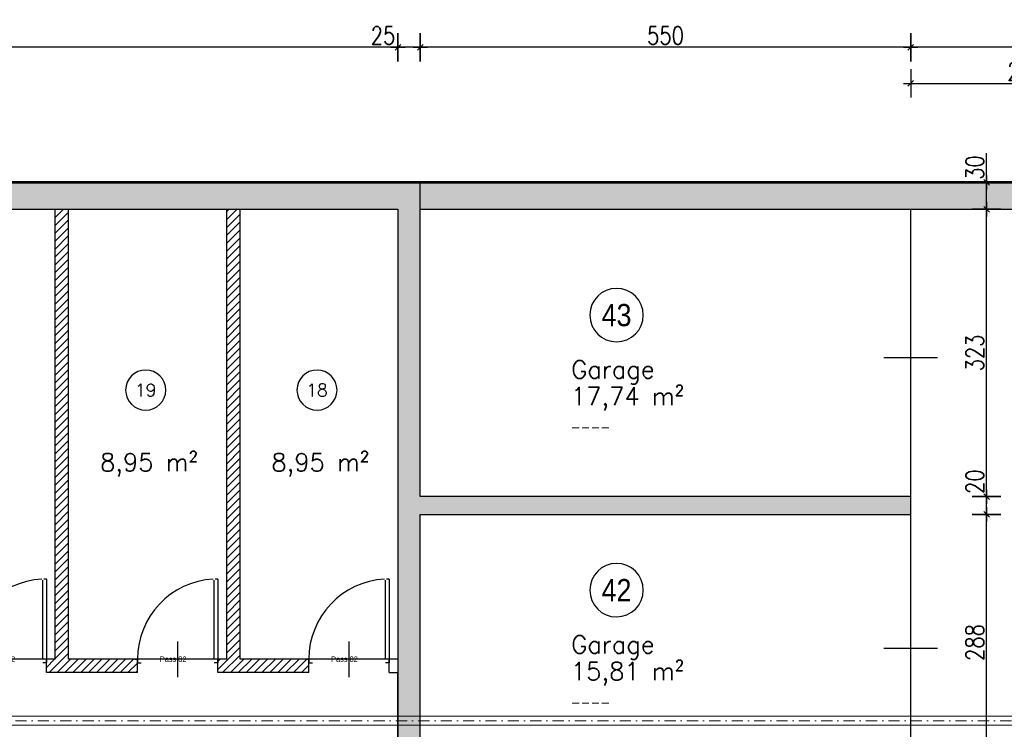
# Model space of a CAD drawing. Header units: centimetres. Extents: x -18458 to 60221, y -11985 to 33979.
# Tile 16 of 50: x 2118 to 3222, y 3046 to 3843. Entities that reach past the tile are written whole.
import ezdxf
from ezdxf.enums import TextEntityAlignment as Align

# ---------------------------------------------------------------- set-up
doc = ezdxf.new("R2010")
doc.units = ezdxf.units.CM
doc.header["$LTSCALE"] = 50
doc.header["$MEASUREMENT"] = 0
doc.header["$PDMODE"] = 34
doc.linetypes.add('DASHDOT2', pattern=[0.5, 0.25, -0.125, 0, -0.125])
doc.linetypes.add('STRICHPUNKT', pattern=[1, 0.5, -0.25, 0, -0.25])
for name, color, linetype in [('01_Bemassung', 150, 'Continuous'), ('01_Mauern', 1, 'Continuous'), ('01_Mauern_Betonziegel', 147, 'Continuous'), ('01_Schraff_Beton', 5, 'Continuous'), ('01_Schraff_Betonziegel', 125, 'Continuous'), ('01_Text', 2, 'Continuous'), ('01_Tueren', 7, 'Continuous'), ('A-colgrid', 2, 'Continuous')]:
    doc.layers.add(name, color=color, linetype=linetype)
doc.layers.add('01_Grenzen', color=7, linetype='Continuous', true_color=0x3c64f6)
doc.layers.add('04_Inst_Abflüsse', color=44, linetype='Continuous', lineweight=9)
doc.styles.add('ReHe', font='AVGARDN.TTF')
doc.styles.add('Romans', font='Romans.shx')
doc.styles.add('SIPLEX1', font='romans.shx', dxfattribs={"width": 0.8})
doc.dimstyles.new('BEM-50_grundrisse', dxfattribs={"dimscale": 1.6, "dimtxt": 12.5, "dimasz": 0.4, "dimexe": 0.1, "dimexo": 0.5, "dimgap": 2, "dimtad": 1, "dimdec": 0, "dimrnd": 0.5, "dimzin": 12, "dimdsep": 46, "dimtxsty": 'SIPLEX1', "dimblk": 'bempkt', "dimcen": -0.2, "dimdle": 0.05, "dimse1": 1, "dimse2": 1, "dimclrd": 256, "dimclre": 256, "dimclrt": 256, "dimazin": 0, "dimtfac": 1, "dimtdec": 0, "dimtmove": 0, "dimatfit": 2, "dimldrblk": 'BEMPU', "dimfxl": 0, "dimtvp": 1, "dimtolj": 1, "dimtzin": 0, "dimarcsym": 0})
doc.dimstyles.new('Block_bem', dxfattribs={"dimtxt": 6, "dimasz": 0.18, "dimexe": 0.18, "dimexo": 0.0625, "dimgap": 2, "dimtad": 0, "dimdec": 0, "dimzin": 0, "dimdsep": 46, "dimtxsty": 'Standard', "dimcen": 0, "dimse1": 1, "dimse2": 1, "dimsd1": 1, "dimsd2": 1, "dimadec": 0, "dimazin": 0, "dimtfac": 1, "dimtdec": 0, "dimtix": 1, "dimtofl": 0, "dimtmove": 0, "dimatfit": 3, "dimfxl": 0, "dimtolj": 1, "dimtzin": 0, "dimarcsym": 0})
pattern_1 = [(45, (20000, -20000), (-4.4194174, 4.4194174), [])]

# ---------------------------------------------------------------- blocks, each defined once
blk = doc.blocks.new('*D34')
at = {"layer": 'Defpoints', "color": 0}
for p in [(-86, 0), (-4, 0), (-86, -4)]:
    blk.add_point(p, dxfattribs=at)
at = {"layer": 'Defpoints', "color": 0, "insert": (-50, 0), "char_height": 6, "attachment_point": 5}
blk.add_mtext('\\A1;Pass 82', dxfattribs=at)
blk = doc.blocks.new('rs_Keller')
at = {"layer": '01_Text', "color": 0}
blk.add_arc((0, 35), 22.5, 180.191, 179.809, dxfattribs=at)
at = {"layer": '01_Text', "color": 4, "style": 'Romans'}
blk.add_attdef('NR', text='', height=14, dxfattribs=at).set_placement((0, 35), align=Align.MIDDLE_CENTER)
at = {"layer": '01_Text', "color": 0, "style": 'Romans', "flags": 2}
blk.add_attdef('Keller', (-51.2, -26), '', height=20, dxfattribs=at)
at = {"layer": '01_Text', "color": 0, "style": 'Romans'}
blk.add_attdef('Nettofläche', (-51.2, -56), '', height=20, dxfattribs=at)
blk = doc.blocks.new('rs_Garage')
at = {"layer": '01_Text', "color": 0}
blk.add_arc((0, 40), 30, 180.191, 179.809, dxfattribs=at)
at = {"layer": '01_Text', "color": 0, "style": 'ReHe', "width": 0.9}
blk.add_attdef('GAR_NR', text='', height=25, dxfattribs=at).set_placement((0, 40), align=Align.MIDDLE_CENTER)
at = {"layer": '01_Text', "color": 0, "style": 'Romans'}
for tag, p in [('R_Bez', (-50.8, -31)), ('GAR_FL', (-51.2, -61))]:
    blk.add_attdef(tag, p, '', height=20, dxfattribs=at)
at = {"layer": 'Defpoints', "color": 91, "style": 'Romans'}
blk.add_attdef('Br_fl', (-51.5, -91), '', height=10, dxfattribs=at)
blk = doc.blocks.new('bempkt')
at = {"layer": '01_Bemassung', "color": 0}
for p, q in [((0, -25), (0, 25)), ((12.5, 0), (-12.5, 0)), ((-4.95, -4.95), (4.95, 4.95))]:
    blk.add_line(p, q, dxfattribs=at)
blk = doc.blocks.new('*D243')
at = {"layer": '01_Bemassung', "lineweight": -2}
blk.add_line((3771.3, 3811.6), (3117.6, 3811.6), dxfattribs=at)
at = {"layer": 'Defpoints', "color": 0}
for p in [(3116.9, 3811.6), (3116.9, 3629.9), (3771.9, 3629.9)]:
    blk.add_point(p, dxfattribs=at)
at = {"layer": '01_Bemassung', "lineweight": -2, "xscale": 0.6400000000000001, "yscale": 0.6400000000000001, "zscale": 0.6400000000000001, "rotation": 180}
blk.add_blockref('bempkt', (3116.9, 3811.6), dxfattribs=at)
at = {"layer": '01_Bemassung', "lineweight": -2, "xscale": 0.6400000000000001, "yscale": 0.6400000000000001, "zscale": 0.6400000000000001}
blk.add_blockref('bempkt', (3771.9, 3811.6), dxfattribs=at)
at = {"layer": '01_Bemassung', "insert": (3444.4, 3824.8), "char_height": 20, "attachment_point": 5, "style": 'SIPLEX1'}
blk.add_mtext('\\A1;655', dxfattribs=at)
blk = doc.blocks.new('BEMPU')
at = {"layer": '01_Bemassung', "color": 4}
for p, q in [((0, -25), (0, 25)), ((5, 0), (-5, 0))]:
    blk.add_line(p, q, dxfattribs=at)
blk.add_circle((0, 0), 2.5, dxfattribs=at)
blk = doc.blocks.new('*D244')
at = {"layer": '01_Bemassung', "lineweight": -2}
blk.add_line((3116.3, 3811.6), (2567.6, 3811.6), dxfattribs=at)
at = {"layer": 'Defpoints', "color": 0}
for p in [(2566.9, 3811.6), (2566.9, 3629.9), (3116.9, 3629.9)]:
    blk.add_point(p, dxfattribs=at)
at = {"layer": '01_Bemassung', "lineweight": -2, "xscale": 0.6400000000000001, "yscale": 0.6400000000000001, "zscale": 0.6400000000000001, "rotation": 180}
blk.add_blockref('bempkt', (2566.9, 3811.6), dxfattribs=at)
at = {"layer": '01_Bemassung', "lineweight": -2, "xscale": 0.6400000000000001, "yscale": 0.6400000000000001, "zscale": 0.6400000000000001}
blk.add_blockref('bempkt', (3116.9, 3811.6), dxfattribs=at)
at = {"layer": '01_Bemassung', "insert": (2841.9, 3824.8), "char_height": 20, "attachment_point": 5, "style": 'SIPLEX1'}
blk.add_mtext('\\A1;550', dxfattribs=at)
blk = doc.blocks.new('*D245')
at = {"layer": '01_Bemassung', "lineweight": -2}
for p, q in [((2541.9, 3811.6), (2509, 3811.6)), ((2566.3, 3811.6), (2542.6, 3811.6))]:
    blk.add_line(p, q, dxfattribs=at)
at = {"layer": 'Defpoints', "color": 0}
for p in [(2541.9, 3811.6), (2541.9, 3629.9), (2566.9, 3629.9)]:
    blk.add_point(p, dxfattribs=at)
at = {"layer": '01_Bemassung', "lineweight": -2, "xscale": 0.6400000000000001, "yscale": 0.6400000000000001, "zscale": 0.6400000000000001, "rotation": 180}
blk.add_blockref('bempkt', (2541.9, 3811.6), dxfattribs=at)
at = {"layer": '01_Bemassung', "lineweight": -2, "xscale": 0.6400000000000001, "yscale": 0.6400000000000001, "zscale": 0.6400000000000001}
blk.add_blockref('bempkt', (2566.9, 3811.6), dxfattribs=at)
at = {"layer": '01_Bemassung', "insert": (2525.1, 3824.8), "char_height": 20, "attachment_point": 5, "style": 'SIPLEX1'}
blk.add_mtext('\\A1;25', dxfattribs=at)
blk = doc.blocks.new('*D246')
at = {"layer": '01_Bemassung', "lineweight": -2}
blk.add_line((2541.3, 3811.6), (1596.8, 3811.6), dxfattribs=at)
at = {"layer": 'Defpoints', "color": 0}
for p in [(1596.2, 3811.6), (1596.2, 3629.9), (2541.9, 3629.9)]:
    blk.add_point(p, dxfattribs=at)
at = {"layer": '01_Bemassung', "lineweight": -2, "xscale": 0.6400000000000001, "yscale": 0.6400000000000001, "zscale": 0.6400000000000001, "rotation": 180}
blk.add_blockref('bempkt', (1596.2, 3811.6), dxfattribs=at)
at = {"layer": '01_Bemassung', "lineweight": -2, "xscale": 0.6400000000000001, "yscale": 0.6400000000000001, "zscale": 0.6400000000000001}
blk.add_blockref('bempkt', (2541.9, 3811.6), dxfattribs=at)
at = {"layer": '01_Bemassung', "insert": (2069.1, 3824.8), "char_height": 20, "attachment_point": 5, "style": 'SIPLEX1'}
blk.add_mtext('\\A1;946', dxfattribs=at)
blk = doc.blocks.new('*D250')
at = {"layer": '01_Bemassung', "lineweight": -2}
blk.add_line((7888.8, 3858.6), (1039.8, 3858.6), dxfattribs=at)
at = {"layer": 'Defpoints', "color": 0}
for p in [(1039.1, 3858.6), (1039.1, 3659.9), (7889.4, 2999.9)]:
    blk.add_point(p, dxfattribs=at)
at = {"layer": '01_Bemassung', "lineweight": -2, "xscale": 0.6400000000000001, "yscale": 0.6400000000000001, "zscale": 0.6400000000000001, "rotation": 180}
blk.add_blockref('bempkt', (1039.1, 3858.6), dxfattribs=at)
at = {"layer": '01_Bemassung', "lineweight": -2, "xscale": 0.6400000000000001, "yscale": 0.6400000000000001, "zscale": 0.6400000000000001}
blk.add_blockref('bempkt', (7889.4, 3858.6), dxfattribs=at)
at = {"layer": '01_Bemassung', "insert": (4464.3, 3871.8), "char_height": 20, "attachment_point": 5, "style": 'SIPLEX1'}
blk.add_mtext('\\A1;6851', dxfattribs=at)
blk = doc.blocks.new('*D251')
at = {"layer": '01_Bemassung', "lineweight": -2}
blk.add_line((8626.3, 3904.9), (1039.8, 3904.9), dxfattribs=at)
at = {"layer": 'Defpoints', "color": 0}
for p in [(1039.1, 3904.9), (1039.1, 3659.9), (8626.9, 2999.9)]:
    blk.add_point(p, dxfattribs=at)
at = {"layer": '01_Bemassung', "lineweight": -2, "xscale": 0.6400000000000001, "yscale": 0.6400000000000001, "zscale": 0.6400000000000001, "rotation": 180}
blk.add_blockref('bempkt', (1039.1, 3904.9), dxfattribs=at)
at = {"layer": '01_Bemassung', "lineweight": -2, "xscale": 0.6400000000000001, "yscale": 0.6400000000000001, "zscale": 0.6400000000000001}
blk.add_blockref('bempkt', (8626.9, 3904.9), dxfattribs=at)
at = {"layer": '01_Bemassung', "insert": (4833, 3918.1), "char_height": 20, "attachment_point": 5, "style": 'SIPLEX1'}
blk.add_mtext('\\A1;7588', dxfattribs=at)
blk = doc.blocks.new('*D514')
at = {"layer": '01_Bemassung', "lineweight": -2}
for p, q in [((3927.5, 3659.9), (3927.5, 3692.8)), ((3927.5, 3630.5), (3927.5, 3659.2))]:
    blk.add_line(p, q, dxfattribs=at)
at = {"layer": 'Defpoints', "color": 0}
for p in [(3124.3, 3659.9), (3927.5, 3659.9), (3569.4, 3629.9)]:
    blk.add_point(p, dxfattribs=at)
at = {"layer": '01_Bemassung', "lineweight": -2, "xscale": 0.6400000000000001, "yscale": 0.6400000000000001, "zscale": 0.6400000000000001}
for p, rotation in [((3927.5, 3659.9), 90), ((3927.5, 3629.9), 270)]:
    blk.add_blockref('bempkt', p, dxfattribs=dict(at, rotation=rotation))
at = {"layer": '01_Bemassung', "insert": (3914.3, 3676.7), "char_height": 20, "attachment_point": 5, "rotation": 90, "style": 'SIPLEX1'}
blk.add_mtext('\\A1;30', dxfattribs=at)
blk = doc.blocks.new('*D532')
at = {"layer": '01_Bemassung', "lineweight": -2}
blk.add_line((3201.9, 3000.5), (3201.9, 3286.7), dxfattribs=at)
at = {"layer": 'Defpoints', "color": 0}
for p in [(3116.9, 3287.4), (3201.9, 3287.4), (3116.9, 2999.9)]:
    blk.add_point(p, dxfattribs=at)
at = {"layer": '01_Bemassung', "lineweight": -2, "xscale": 0.6400000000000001, "yscale": 0.6400000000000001, "zscale": 0.6400000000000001}
for p, rotation in [((3201.9, 3287.4), 90), ((3201.9, 2999.9), 270)]:
    blk.add_blockref('bempkt', p, dxfattribs=dict(at, rotation=rotation))
at = {"layer": '01_Bemassung', "insert": (3188.7, 3143.6), "char_height": 20, "attachment_point": 5, "rotation": 90, "style": 'SIPLEX1'}
blk.add_mtext('\\A1;288', dxfattribs=at)
blk = doc.blocks.new('*D533')
at = {"layer": '01_Bemassung', "lineweight": -2}
for p, q in [((3201.9, 3307.4), (3201.9, 3340.3)), ((3201.9, 3288), (3201.9, 3306.7))]:
    blk.add_line(p, q, dxfattribs=at)
at = {"layer": 'Defpoints', "color": 0}
for p in [(3116.9, 3307.4), (3201.9, 3307.4), (3116.9, 3287.4)]:
    blk.add_point(p, dxfattribs=at)
at = {"layer": '01_Bemassung', "lineweight": -2, "xscale": 0.6400000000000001, "yscale": 0.6400000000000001, "zscale": 0.6400000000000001}
for p, rotation in [((3201.9, 3307.4), 90), ((3201.9, 3287.4), 270)]:
    blk.add_blockref('bempkt', p, dxfattribs=dict(at, rotation=rotation))
at = {"layer": '01_Bemassung', "insert": (3188.7, 3324.2), "char_height": 20, "attachment_point": 5, "rotation": 90, "style": 'SIPLEX1'}
blk.add_mtext('\\A1;20', dxfattribs=at)
blk = doc.blocks.new('*D534')
at = {"layer": '01_Bemassung', "lineweight": -2}
blk.add_line((3201.9, 3308), (3201.9, 3629.2), dxfattribs=at)
at = {"layer": 'Defpoints', "color": 0}
for p in [(3116.9, 3629.9), (3201.9, 3629.9), (3116.9, 3307.4)]:
    blk.add_point(p, dxfattribs=at)
at = {"layer": '01_Bemassung', "lineweight": -2, "xscale": 0.6400000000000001, "yscale": 0.6400000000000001, "zscale": 0.6400000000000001}
for p, rotation in [((3201.9, 3629.9), 90), ((3201.9, 3307.4), 270)]:
    blk.add_blockref('bempkt', p, dxfattribs=dict(at, rotation=rotation))
at = {"layer": '01_Bemassung', "insert": (3188.7, 3468.6), "char_height": 20, "attachment_point": 5, "rotation": 90, "style": 'SIPLEX1'}
blk.add_mtext('\\A1;323', dxfattribs=at)
blk = doc.blocks.new('*D535')
at = {"layer": '01_Bemassung', "lineweight": -2}
for p, q in [((3201.9, 3659.9), (3201.9, 3692.8)), ((3201.9, 3630.5), (3201.9, 3659.2))]:
    blk.add_line(p, q, dxfattribs=at)
at = {"layer": 'Defpoints', "color": 0}
for p in [(3124.3, 3659.9), (3201.9, 3659.9), (3116.9, 3629.9)]:
    blk.add_point(p, dxfattribs=at)
at = {"layer": '01_Bemassung', "lineweight": -2, "xscale": 0.6400000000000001, "yscale": 0.6400000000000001, "zscale": 0.6400000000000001}
for p, rotation in [((3201.9, 3659.9), 90), ((3201.9, 3629.9), 270)]:
    blk.add_blockref('bempkt', p, dxfattribs=dict(at, rotation=rotation))
at = {"layer": '01_Bemassung', "insert": (3188.7, 3676.7), "char_height": 20, "attachment_point": 5, "rotation": 90, "style": 'SIPLEX1'}
blk.add_mtext('\\A1;30', dxfattribs=at)
blk = doc.blocks.new('*D643')
at = {"layer": '01_Bemassung', "lineweight": -2}
blk.add_line((3117.6, 3771.1), (3373.8, 3771.1), dxfattribs=at)
at = {"layer": 'Defpoints', "color": 0}
for p in [(3374.4, 3771.1), (3116.9, 3629.9), (3374.4, 3629.9)]:
    blk.add_point(p, dxfattribs=at)
at = {"layer": '01_Bemassung', "lineweight": -2, "xscale": 0.6400000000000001, "yscale": 0.6400000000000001, "zscale": 0.6400000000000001, "rotation": 180}
blk.add_blockref('bempkt', (3116.9, 3771.1), dxfattribs=at)
at = {"layer": '01_Bemassung', "lineweight": -2, "xscale": 0.6400000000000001, "yscale": 0.6400000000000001, "zscale": 0.6400000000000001}
blk.add_blockref('bempkt', (3374.4, 3771.1), dxfattribs=at)
at = {"layer": '01_Bemassung', "insert": (3245.7, 3784.3), "char_height": 20, "attachment_point": 5, "style": 'SIPLEX1'}
blk.add_mtext('\\A1;258', dxfattribs=at)
blk = doc.blocks.new('*U33')
at = {"layer": '01_Tueren', "color": 0}
for p, q in [((0, 89.9), (-3, 89.9)), ((-45, 20), (-45, -20)), ((-93, 0), (-90, 0)), ((-90, 0), (-90, -4)), ((3, 0), (0, 0)), ((0, 0), (0, -4)), ((-90, -4), (-86, -4)), ((0, -4), (-4, -4))]:
    blk.add_line(p, q, dxfattribs=at)
blk.add_lwpolyline([(0, 89.9), (0, 0), (-4, 0), (-4, 88.8)], dxfattribs=at)
blk.add_arc((0, 0), 90, 93.1819, 180, dxfattribs=at)
at = {"layer": 'Defpoints', "color": 91}
blk.add_line((0, 0), (-90, 0), dxfattribs=at)
dim = blk.add_linear_dim(base=(-86, 0), p1=(-4, 0), p2=(-86, -4), angle=180, text='Pass <>', dimstyle='Block_bem', dxfattribs=at)
dim.commit()
dim.dimension.update_dxf_attribs({"geometry": '*D34', "text_midpoint": (-50, 0), "dimtype": 160})

msp = doc.modelspace()

# ---------------------------------------------------------------- hatches: boundary and pattern name
at = {"layer": '01_Schraff_Beton'}
h = msp.add_hatch(dxfattribs=at)
h.set_pattern_fill('ANSI33', color=256, scale=50, style=0)
h.paths.add_polyline_path([(3116.9, 3307.4), (2566.9, 3307.4), (2566.9, 3629.9), (2566.9, 3659.9), (1039.1, 3659.9), (1056.9, 3629.9), (1571.2, 3629.9), (1571.2, 3109.9), (1596.2, 3109.9), (1596.2, 3629.9), (2541.9, 3629.9), (2541.9, 2969.9), (3086.9, 2969.9), (3086.9, 2489.9), (2641.9, 2489.9), (2641.9, 2824.9), (2611.9, 2824.9), (2611.9, 2489.9), (2486.9, 2489.9), (2486.9, 2057), (2595.8, 1997.4), (3116.9, 1997.4), (3116.9, 2022.4), (2602.2, 2022.4), (2511.9, 2071.8), (2511.9, 2459.9), (3116.9, 2459.9), (3116.9, 2804.9), (3101.9, 2804.9), (3101.9, 2824.9), (3116.9, 2824.9), (3116.9, 2999.9), (2566.9, 2999.9), (2566.9, 3287.4), (3116.9, 3287.4)])
h = msp.add_hatch(dxfattribs=at)
h.set_pattern_fill('ANSI33', color=256, scale=50, style=0)
h.paths.add_polyline_path([(4596.9, 2999.9), (4596.9, 3629.9), (5127.6, 3629.9), (5127.6, 3659.9), (2566.9, 3659.9), (2566.9, 3629.9), (4571.9, 3629.9), (4571.9, 3299.9), (3771.9, 3299.9), (3771.9, 3279.9), (4571.9, 3279.9), (4571.9, 2999.9), (3771.9, 2999.9), (3771.9, 2969.9), (4324.4, 2969.9), (4354.4, 2969.9), (4596.9, 2969.9)])
at = {"layer": '01_Schraff_Betonziegel'}
h = msp.add_hatch(dxfattribs=at)
h.set_pattern_fill('ANSI31', color=256, scale=50, style=0)
h.set_pattern_definition(pattern_1)
h.paths.add_polyline_path([(2249.8, 3124.9), (2172.6, 3124.9), (2172.6, 3629.9), (2157.6, 3629.9), (2157.6, 3124.9), (2147.6, 3124.9), (2147.6, 3109.9), (2249.8, 3109.9)])
h = msp.add_hatch(dxfattribs=at)
h.set_pattern_fill('ANSI31', color=256, scale=50, style=0)
h.set_pattern_definition(pattern_1)
h.paths.add_polyline_path([(2441.9, 3124.9), (2364.8, 3124.9), (2364.8, 3629.9), (2349.8, 3629.9), (2349.8, 3124.9), (2339.8, 3124.9), (2339.8, 3109.9), (2441.9, 3109.9)])

# ---------------------------------------------------------------- linework, layer by layer
at = {"layer": '01_Grenzen', "linetype": 'STRICHPUNKT', "const_width": 3}
msp.add_lwpolyline([(8825.3, 4800.9), (8046.5, 4626.1), (7291.1, 4447.8), (6752.6, 4129.5), (6497.6, 4065.4), (5921.8, 3980.5), (5927.6, 3659.9), (830.7, 3659.9), (796.4, 3597.7), (721.1, 3457), (413.7, 2891.3), (-656, 944.6), (-1092.3, 177), (509.1, 107.3), (3605.6, -49.4), (6371.7, -219.6), (7220.6, -259.4), (8865.8, -368.2), (8841.7, 1305.7), (8834.5, 3007.4), (8830.4, 3481.3), (8821.5, 4491.8), (8825.3, 4800.9)], dxfattribs=at)
at = {"layer": '01_Mauern'}
for p, q in [((5127.6, 3659.9), (1039.1, 3659.9)), ((2541.9, 2969.9), (2541.9, 3109.9))]:
    msp.add_line(p, q, dxfattribs=at)
for points in [[(1596.2, 3629.9), (2541.9, 3629.9), (2541.9, 2969.9), (3086.9, 2969.9), (3086.9, 2489.9), (2641.9, 2489.9), (2641.9, 2824.9), (2611.9, 2824.9), (2611.9, 2489.9), (2486.9, 2489.9), (2486.9, 2057)], [(2511.9, 2071.8), (2511.9, 2459.9), (3116.9, 2459.9), (3116.9, 2804.9), (3101.9, 2804.9), (3101.9, 2824.9), (3116.9, 2824.9), (3116.9, 2999.9), (2566.9, 2999.9), (2566.9, 3287.4), (3116.9, 3287.4), (3116.9, 3307.4), (2566.9, 3307.4), (2566.9, 3629.9), (4571.9, 3629.9)]]:
    msp.add_lwpolyline(points, dxfattribs=at)
at = {"layer": '01_Mauern_Betonziegel'}
for p, q in [((2157.6, 3124.9), (2157.6, 3629.9)), ((2172.6, 3124.9), (2172.6, 3629.9)), ((2349.8, 3124.9), (2349.8, 3629.9)), ((2364.8, 3124.9), (2364.8, 3629.9)), ((2157.6, 3124.9), (2147.6, 3124.9)), ((2147.6, 3109.9), (2147.6, 3124.9)), ((2249.8, 3124.9), (2172.6, 3124.9)), ((2249.8, 3109.9), (2249.8, 3124.9)), ((2349.8, 3124.9), (2339.8, 3124.9)), ((2339.8, 3109.9), (2339.8, 3124.9)), ((2441.9, 3124.9), (2364.8, 3124.9)), ((2441.9, 3109.9), (2441.9, 3124.9)), ((2541.9, 3124.9), (2531.9, 3124.9)), ((2531.9, 3109.9), (2531.9, 3124.9)), ((2249.8, 3109.9), (2147.6, 3109.9)), ((2441.9, 3109.9), (2339.8, 3109.9)), ((2531.9, 3109.9), (2541.9, 3109.9))]:
    msp.add_line(p, q, dxfattribs=at)
at = {"layer": '01_Schraff_Beton'}
msp.add_line((2566.9, 3629.9), (2566.9, 3659.9), dxfattribs=at)
at = {"layer": '01_Tueren'}
for p, q in [((3116.9, 3307.4), (3116.9, 3629.9)), ((3086.9, 3463.6), (3146.9, 3463.6)), ((3116.9, 2999.9), (3116.9, 3287.4)), ((3086.9, 3137.4), (3146.9, 3137.4))]:
    msp.add_line(p, q, dxfattribs=at)
at = {"layer": '04_Inst_Abflüsse'}
for p, q in [((859.2, 3060.9), (3272.9, 3060.9)), ((856.6, 3050.9), (3272.9, 3050.9))]:
    msp.add_line(p, q, dxfattribs=at)
at = {"layer": '04_Inst_Abflüsse', "linetype": 'DASHDOT2'}
msp.add_line((857.9, 3055.9), (3272.9, 3055.9), dxfattribs=at)

# ---------------------------------------------------------------- block references
at = {"layer": '01_Text'}
ref = msp.add_blockref('rs_Keller', (2259, 3391.9), dxfattribs=at)
ref.add_attrib('NR', '19', dxfattribs={"color": 4, "height": 14, "rotation": 360, "style": 'Romans'}).set_placement((2259, 3426.9), align=Align.MIDDLE_CENTER)
ref.add_attrib('Nettofläche', '8,95 m²', (2207.8, 3335.9), dxfattribs={"color": 0, "height": 20, "rotation": 360, "style": 'Romans'})
ref = msp.add_blockref('rs_Keller', (2451.1, 3391.9), dxfattribs=at)
ref.add_attrib('NR', '18', dxfattribs={"color": 4, "height": 14, "rotation": 360, "style": 'Romans'}).set_placement((2451.1, 3426.9), align=Align.MIDDLE_CENTER)
ref.add_attrib('Nettofläche', '8,95 m²', (2399.9, 3335.9), dxfattribs={"color": 0, "height": 20, "rotation": 360, "style": 'Romans'})
at = {"layer": '01_Tueren'}
for p in [(2147.6, 3124.9), (2339.8, 3124.9), (2531.9, 3124.9)]:
    msp.add_blockref('*U33', p, dxfattribs=at)
at = {"layer": 'A-colgrid'}
for p, values in [((2787, 3471.1), {'GAR_NR': '43', 'R_Bez': 'Garage', 'GAR_FL': '17,74 m²', 'Br_fl': '----'}), ((2787, 3162.4), {'GAR_NR': '42', 'R_Bez': 'Garage', 'GAR_FL': '15,81 m²', 'Br_fl': '----'})]:
    msp.add_blockref('rs_Garage', p, dxfattribs=at).add_auto_attribs(values)

# ---------------------------------------------------------------- dimensions: what is measured, and where the dimension line sits
at = {"layer": '01_Bemassung'}
for base, p1, p2, picture, middle in [((1039.1, 3904.9), (8626.9, 2999.9), (1039.1, 3659.9), '*D251', (4833, 3918.1)), ((1039.1, 3858.6), (7889.4, 2999.9), (1039.1, 3659.9), '*D250', (4464.3, 3871.8)), ((1596.2, 3811.6), (2541.9, 3629.9), (1596.2, 3629.9), '*D246', (2069.1, 3824.8)), ((2541.9, 3811.6), (2566.9, 3629.9), (2541.9, 3629.9), '*D245', (2525.1, 3824.8)), ((2566.9, 3811.6), (3116.9, 3629.9), (2566.9, 3629.9), '*D244', (2841.9, 3824.8)), ((3116.9, 3811.6), (3771.9, 3629.9), (3116.9, 3629.9), '*D243', (3444.4, 3824.8)), ((3374.4216327, 3771.1373408), (3116.9216327, 3629.8735016), (3374.4216327, 3629.8735016), '*D643', (3245.6716327, 3784.3373408))]:
    dim = msp.add_linear_dim(base=base, p1=p1, p2=p2, dimstyle='BEM-50_grundrisse', dxfattribs=at)
    dim.commit()
    dim.dimension.update_dxf_attribs({"geometry": picture, "text_midpoint": middle})
for base, p1, p2, picture, middle in [((3201.9, 3659.9), (3116.9, 3629.9), (3124.3, 3659.9), '*D535', (3188.7, 3676.7)), ((3927.5, 3659.9), (3569.4, 3629.9), (3124.3, 3659.9), '*D514', (3914.3, 3676.7)), ((3201.9146483, 3629.8735016), (3116.9216327, 3307.3735016), (3116.9216327, 3629.8735016), '*D534', (3188.7146483, 3468.6235016)), ((3201.9, 3307.4), (3116.9, 3287.4), (3116.9, 3307.4), '*D533', (3188.7, 3324.2)), ((3201.9146483, 3287.3735016), (3116.9216327, 2999.8735016), (3116.9216327, 3287.3735016), '*D532', (3188.7146483, 3143.6235016))]:
    dim = msp.add_linear_dim(base=base, p1=p1, p2=p2, angle=90, dimstyle='BEM-50_grundrisse', dxfattribs=at)
    dim.commit()
    dim.dimension.update_dxf_attribs({"geometry": picture, "text_midpoint": middle})

doc.saveas('drawing.dxf')
